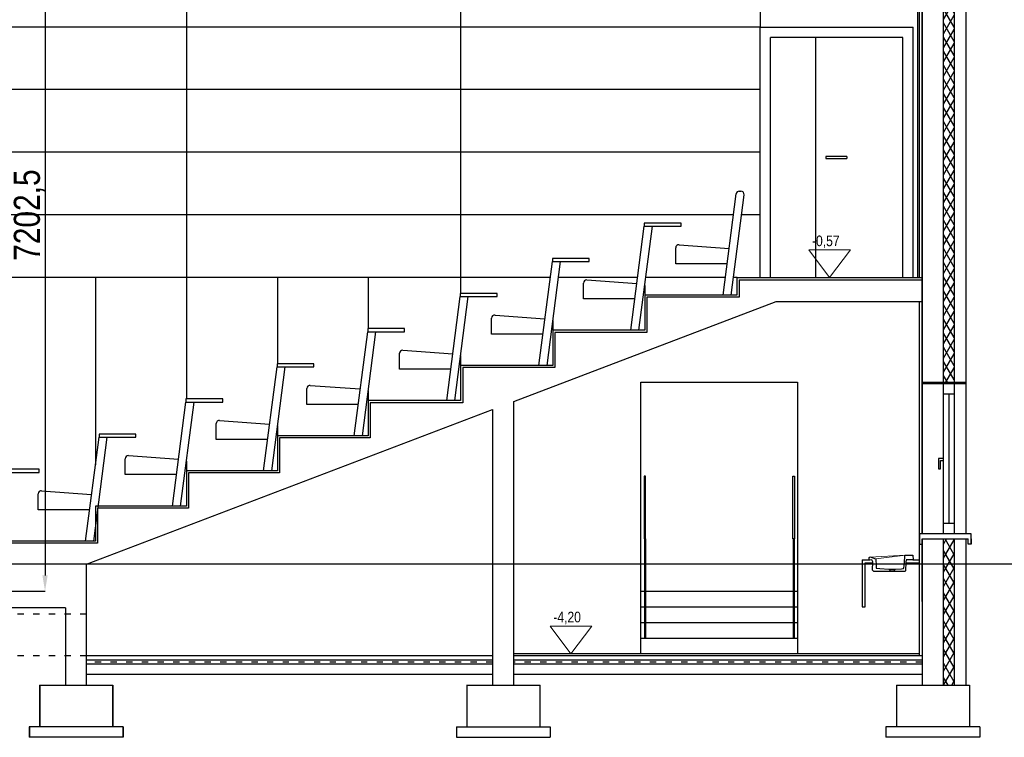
# Model space of a CAD drawing. Header units: millimetres. Extents: x -32221 to 212500, y 31663 to 93766.
# Tile 193 of 256: x 30783 to 40215, y 79939 to 86812. Entities that reach past the tile are written whole.
import ezdxf

# ---------------------------------------------------------------- set-up
doc = ezdxf.new("R2010")
doc.units = ezdxf.units.MM
doc.linetypes.add('GCAD_ISO03W100', pattern=[30, 12, -18])
for name, color, linetype in [('FLUID-N', 7, 'Continuous'), ('osie', 250, 'Continuous'), ('plyty scienne', 250, 'Continuous'), ('Sciany', 250, 'Continuous'), ('Wyposazenie', 250, 'Continuous')]:
    doc.layers.add(name, color=color, linetype=linetype)
doc.layers.add('Opisy', color=250, linetype='Continuous', lineweight=13)
doc.styles.get("Standard").update_dxf_attribs({"font": 'ARIALN.TTF'})
doc.dimstyles.new('ISO-25', dxfattribs={"dimtxt": 2.5, "dimasz": 2.5, "dimexe": 1.25, "dimexo": 0.625, "dimtad": 1, "dimtxsty": 'Standard', "dimcen": 2.5, "dimadec": 0, "dimazin": 0, "dimtfac": 1, "dimtmove": 0, "dimatfit": 3, "dimfxl": 1, "dimarcsym": 0})

# ---------------------------------------------------------------- blocks, each defined once
blk = doc.blocks.new('*D4812')
at = {"layer": 'Defpoints', "color": 0}
for p in [(31287.6, 88541.1), (27644.2, 81338.6), (31025.4, 81338.6)]:
    blk.add_point(p, dxfattribs=at)
at = {"layer": 'FLUID-N', "color": 0, "lineweight": -2}
for p, q in [((31287, 88541.1), (31024.2, 88541.1)), ((31025.4, 88391.1), (31025.4, 81488.6)), ((27644.9, 81338.6), (31026.7, 81338.6))]:
    blk.add_line(p, q, dxfattribs=at)
at = {"layer": 'FLUID-N', "color": 0}
for points in [[(31050.4, 88391.1), (31000.4, 88391.1), (31025.4, 88541.1)], [(31000.4, 81488.6), (31050.4, 81488.6), (31025.4, 81338.6)]]:
    blk.add_solid(points, dxfattribs=at)
at = {"layer": 'FLUID-N', "color": 0, "insert": (30874.5, 84939.9), "char_height": 250, "attachment_point": 5, "rotation": 90}
blk.add_mtext('7202,5', dxfattribs=at)

msp = doc.modelspace()

# ---------------------------------------------------------------- hatches: boundary and pattern name
at = {"layer": 'Sciany', "transparency": 33554687}
h = msp.add_hatch(dxfattribs=at)
h.set_pattern_fill('DIAMONDS', color=256, scale=21.27, style=0)
h.set_pattern_definition([(60, (-132983.55, 38646.14), (-58.484644, 33.766125), []), (120, (-132983.55, 38646.14), (-58.484644, -33.766125), [])])
h.paths.add_polyline_path([(39633.277, 83338.64), (39735.391, 83338.64), (39735.391, 88961.64), (39633.277, 88961.64)])
h = msp.add_hatch(dxfattribs=at)
h.set_pattern_fill('DIAMONDS', color=256, scale=21.27, style=0)
h.set_pattern_definition([(60, (-29552.04, 71493.734), (-58.484644, 33.766125), []), (120, (-29552.04, 71493.734), (-58.484644, -33.766125), [])])
h.paths.add_polyline_path([(39633.277, 81838.64), (39633.277, 80438.64), (39735.391, 80438.64), (39735.391, 81838.64)])

# ---------------------------------------------------------------- linework, layer by layer
at = {"layer": 'Opisy'}
for p, q in [((38541.321, 84341.64), (38341.643, 84606.214)), ((38341.643, 84606.214), (38741, 84606.214)), ((38541.321, 84341.64), (38741, 84606.214)), ((36063.231, 80738.64), (35863.553, 81003.214)), ((35863.553, 81003.214), (36262.91, 81003.214)), ((36063.231, 80738.64), (36262.91, 81003.214))]:
    msp.add_line(p, q, dxfattribs=at)
at = {"layer": 'osie'}
msp.add_line((41158.674, 81597.14), (9702.79, 81597.14), dxfattribs=at)
at = {"layer": 'plyty scienne'}
for p, q in [((32382.901, 86741.64), (32382.901, 87341.64)), ((35009.874, 86741.64), (35009.874, 87341.64)), ((37879.916, 86741.64), (37879.916, 87341.64)), ((37879.916, 86741.64), (26150.301, 86741.64)), ((32382.901, 86141.64), (32382.901, 86741.64)), ((35009.874, 86141.64), (35009.874, 86741.64)), ((37879.916, 86141.64), (25571.18, 86141.64)), ((32382.901, 85541.64), (32382.901, 86141.64)), ((35009.874, 85541.64), (35009.874, 86141.64)), ((37879.916, 85541.64), (25571.18, 85541.64)), ((32382.901, 84941.64), (32382.901, 85541.64)), ((35009.874, 84941.64), (35009.874, 85541.64)), ((37619.678, 84941.64), (25571.18, 84941.64)), ((32382.901, 84341.64), (32382.901, 84941.64)), ((35009.874, 84341.64), (35009.874, 84941.64)), ((37879.916, 84941.64), (37697.417, 84941.64)), ((35868.988, 84341.64), (25571.18, 84341.64)), ((31511.283, 82547.466), (31511.283, 84341.64)), ((32382.901, 83179.576), (32382.901, 84341.64)), ((33255.673, 83516.176), (33255.673, 84341.64)), ((34124.154, 83852.776), (34124.154, 84341.64)), ((35009.874, 84189.376), (35009.874, 84341.64)), ((36705.794, 84341.64), (35946.728, 84341.64)), ((37545.13, 84341.64), (36783.534, 84341.64)), ((37656.787, 84341.64), (37622.87, 84341.64)), ((36773.929, 84173.34), (36773.929, 84267.36)), ((35893.601, 83836.74), (35893.601, 83930.76)), ((35009.874, 83500.14), (35009.874, 83594.16)), ((34124.154, 83163.54), (34124.154, 83257.56)), ((33255.673, 82826.94), (33255.673, 82920.96)), ((32382.901, 82490.34), (32382.901, 82584.36))]:
    msp.add_line(p, q, dxfattribs=at)
at = {"layer": 'Sciany'}
for p, q in [((39735.391, 89701.64), (39735.391, 83338.64)), ((39847.573, 89701.64), (39847.573, 81888.64)), ((39428.888, 83338.64), (39428.888, 89601.64)), ((39633.277, 83338.64), (39633.277, 89601.64)), ((39428.962, 89201.64), (39428.962, 83338.64)), ((39386.291, 84341.64), (39386.291, 88081.64)), ((39403.33, 84341.64), (39403.33, 88081.64)), ((37876.809, 84341.64), (37876.809, 86741.64)), ((37876.809, 86741.64), (39342.145, 86741.64)), ((39342.145, 84341.64), (39342.145, 86741.64)), ((37976.809, 84341.64), (37976.809, 86641.64)), ((39242.145, 86641.64), (37976.809, 86641.64)), ((38407.093, 86641.64), (38407.093, 84341.64)), ((39242.145, 84341.64), (39242.145, 86641.64)), ((38706.386, 85501.64), (38506.386, 85501.64)), ((38506.386, 85501.64), (38506.386, 85481.64)), ((38506.386, 85481.64), (38706.386, 85481.64)), ((38706.386, 85501.64), (38706.386, 85481.64)), ((37653.755, 84341.64), (39428.888, 84341.64)), ((37653.755, 84341.64), (37653.755, 84173.34)), ((37673.755, 84321.64), (39428.888, 84321.64)), ((37673.755, 84321.64), (37673.755, 84153.34)), ((37653.755, 84173.34), (36770.897, 84173.34)), ((36770.897, 84173.34), (36770.897, 83836.74)), ((37673.755, 84153.34), (36790.897, 84153.34)), ((36790.897, 84153.34), (36790.897, 83816.74)), ((35516.793, 83155.643), (38028.607, 84111.64)), ((38028.607, 84111.64), (39428.962, 84111.64)), ((39403.33, 80718.64), (39403.33, 84111.64)), ((36770.897, 83836.74), (35890.569, 83836.74)), ((35890.569, 83836.74), (35890.569, 83500.14)), ((36790.897, 83816.74), (35910.569, 83816.74)), ((35910.569, 83816.74), (35910.569, 83480.14)), ((35890.569, 83500.14), (35006.842, 83500.14)), ((35006.842, 83500.14), (35006.842, 83163.54)), ((35910.569, 83480.14), (35026.842, 83480.14)), ((35026.842, 83480.14), (35026.842, 83143.54)), ((36734.433, 81338.64), (36734.433, 83338.64)), ((36734.433, 83338.64), (38234.433, 83338.64)), ((38234.433, 83338.64), (38234.433, 81338.64)), ((39428.888, 81888.64), (39428.962, 83338.64)), ((39428.888, 83338.64), (39633.277, 83338.64)), ((39428.888, 83328.64), (39847.573, 83328.64)), ((39428.962, 83328.64), (39428.962, 81888.64)), ((39633.277, 83338.64), (39847.573, 83338.64)), ((39633.277, 81888.64), (39633.277, 83328.64)), ((39735.391, 83328.64), (39735.391, 81888.64)), ((39633.277, 83228.64), (39735.391, 83228.64)), ((39684.334, 83228.64), (39684.334, 81988.64)), ((35006.842, 83163.54), (34121.122, 83163.54)), ((34121.122, 83163.54), (34121.122, 82826.94)), ((35026.842, 83143.54), (34141.122, 83143.54)), ((34141.122, 83143.54), (34141.122, 82806.94)), ((35516.793, 80438.64), (35516.793, 83155.643)), ((31421.939, 81597.14), (35312.479, 83077.881)), ((35312.479, 83077.881), (35312.479, 80438.64)), ((34121.122, 82826.94), (33252.641, 82826.94)), ((33252.641, 82826.94), (33252.641, 82490.34)), ((34141.122, 82806.94), (33272.641, 82806.94)), ((33272.641, 82806.94), (33272.641, 82470.34)), ((39633.277, 82608.64), (39583.277, 82608.64)), ((39583.277, 82608.64), (39583.277, 82508.64)), ((39603.277, 82508.64), (39603.277, 82588.64)), ((39603.277, 82588.64), (39633.277, 82588.64)), ((33252.641, 82490.34), (32379.869, 82490.34)), ((32379.869, 82490.34), (32379.869, 82153.74)), ((33272.641, 82470.34), (32399.869, 82470.34)), ((32399.869, 82470.34), (32399.869, 82133.74)), ((39583.277, 82508.64), (39603.277, 82508.64)), ((36764.433, 82438.64), (36764.433, 81838.64)), ((36779.433, 82438.64), (36764.433, 82438.64)), ((36779.433, 81838.64), (36779.433, 82438.64)), ((38189.433, 82438.64), (38204.433, 82438.64)), ((38189.433, 81838.64), (38189.433, 82438.64)), ((38204.433, 82438.64), (38204.433, 81838.64)), ((32379.869, 82153.74), (31508.251, 82153.74)), ((31508.251, 82153.74), (31508.251, 81817.14)), ((32399.869, 82133.74), (31528.251, 82133.74)), ((31528.251, 82133.74), (31528.251, 81797.14)), ((39633.277, 81988.64), (39735.391, 81988.64)), ((39897.573, 81888.64), (39403.33, 81888.64)), ((39403.33, 81888.64), (39403.33, 81788.64)), ((39897.573, 81838.64), (39897.573, 81888.64)), ((31508.251, 81817.14), (30620.208, 81817.14)), ((31528.251, 81797.14), (30640.208, 81797.14)), ((36764.433, 81838.64), (36779.433, 81838.64)), ((36767.433, 81838.64), (36767.433, 80888.64)), ((36779.433, 81838.64), (36776.433, 81838.64)), ((36776.433, 81838.64), (36776.433, 80888.64)), ((38204.433, 81838.64), (38189.433, 81838.64)), ((38192.433, 81838.64), (38192.433, 80888.64)), ((38201.433, 81838.64), (38201.433, 80888.64)), ((39403.33, 81788.64), (39428.962, 81788.64)), ((39428.888, 81238.64), (39428.888, 81788.64)), ((39428.962, 81838.64), (39428.962, 80438.64)), ((39428.962, 81788.64), (39428.962, 81838.64)), ((39428.962, 81838.64), (39847.573, 81838.64)), ((39633.277, 80438.64), (39633.277, 81838.64)), ((39735.391, 81838.64), (39735.391, 80438.64)), ((39847.573, 81838.64), (39847.573, 80438.64)), ((39847.573, 81838.64), (39867.573, 81838.64)), ((39867.573, 81788.64), (39867.573, 81838.64)), ((39897.573, 81788.64), (39867.573, 81788.64)), ((39897.573, 81838.64), (39897.573, 81788.64)), ((39897.573, 81788.64), (39897.573, 81838.64)), ((31421.939, 80538.64), (31421.939, 81597.14)), ((38853.191, 81638.64), (38923.438, 81638.64)), ((38853.191, 81638.64), (38853.191, 81188.64)), ((38883.191, 81188.64), (38883.191, 81608.64)), ((38883.191, 81608.64), (38955.269, 81608.64)), ((39271.241, 81608.64), (39403.33, 81608.64)), ((39340.431, 81638.64), (39403.33, 81638.64)), ((36734.433, 81188.64), (36734.433, 81338.64)), ((36734.433, 81338.64), (36767.433, 81338.64)), ((36776.433, 81338.64), (38192.433, 81338.64)), ((38201.433, 81338.64), (38234.433, 81338.64)), ((38234.433, 81338.64), (38234.433, 81188.64)), ((31221.939, 81178.64), (25528.435, 81178.64)), ((31221.939, 81178.64), (31221.939, 80538.64)), ((36734.433, 81038.64), (36734.433, 81188.64)), ((36734.433, 81188.64), (36767.433, 81188.64)), ((36776.433, 81188.64), (38192.433, 81188.64)), ((38201.433, 81188.64), (38234.433, 81188.64)), ((38234.433, 81188.64), (38234.433, 81038.64)), ((38853.191, 81188.64), (38883.191, 81188.64)), ((36734.433, 80888.64), (36734.433, 81038.64)), ((36734.433, 81038.64), (36767.433, 81038.64)), ((36776.433, 81038.64), (38192.433, 81038.64)), ((38201.433, 81038.64), (38234.433, 81038.64)), ((38234.433, 81038.64), (38234.433, 80888.64)), ((36734.433, 80738.64), (36734.433, 80888.64)), ((36734.433, 80888.64), (38234.433, 80888.64)), ((38234.433, 80888.64), (38234.433, 80738.64)), ((35312.479, 80718.64), (31421.939, 80718.64)), ((35312.479, 80678.64), (31421.939, 80678.64)), ((39403.33, 80738.64), (35516.793, 80738.64)), ((39428.888, 80718.64), (35516.793, 80718.64)), ((39428.888, 80678.64), (35516.793, 80678.64)), ((35312.479, 80638.64), (31421.939, 80638.64)), ((39428.888, 80638.64), (35516.793, 80638.64)), ((31221.939, 80538.64), (31221.939, 80438.64)), ((35312.479, 80538.64), (31421.939, 80538.64)), ((31421.939, 80438.64), (31421.939, 80538.64)), ((39428.888, 80538.64), (35516.793, 80538.64)), ((30971.939, 80438.64), (31671.939, 80438.64)), ((30971.939, 80438.64), (30971.939, 80038.64)), ((30974.986, 80438.64), (31674.986, 80438.64)), ((30974.986, 80438.64), (30974.986, 80038.64)), ((31221.939, 80438.64), (31421.939, 80438.64)), ((31224.986, 80438.64), (31424.986, 80438.64)), ((31421.939, 80438.64), (31421.939, 80438.64)), ((31671.939, 80438.64), (31671.939, 80038.64)), ((31674.986, 80438.64), (31674.986, 80038.64)), ((35064.636, 80438.64), (35764.636, 80438.64)), ((35067.684, 80438.64), (35767.684, 80438.64)), ((35067.684, 80438.64), (35067.684, 80038.64)), ((35314.636, 80438.64), (35514.636, 80438.64)), ((35317.684, 80438.64), (35517.684, 80438.64)), ((35764.636, 80438.64), (35764.636, 80038.64)), ((39180.945, 80438.64), (39880.945, 80438.64)), ((39180.945, 80438.64), (39180.945, 80038.64)), ((39181.119, 80438.64), (39881.119, 80438.64)), ((39181.119, 80438.64), (39181.119, 80038.64)), ((39428.788, 80438.64), (39633.102, 80438.64)), ((39428.888, 80438.64), (39633.351, 80438.64)), ((39880.945, 80438.64), (39880.945, 80038.64)), ((39881.119, 80438.64), (39881.119, 80038.64)), ((31771.939, 80038.64), (30871.939, 80038.64)), ((30871.939, 80038.64), (30871.939, 79938.64)), ((31774.986, 80038.64), (30874.986, 80038.64)), ((30874.986, 80038.64), (30874.986, 79938.64)), ((31771.939, 80038.64), (31771.939, 79938.64)), ((31774.986, 80038.64), (31774.986, 79938.64)), ((34967.684, 80038.64), (34967.684, 79938.64)), ((34967.684, 80038.64), (35864.636, 80038.64)), ((35864.636, 80038.64), (35864.636, 79938.64)), ((39980.945, 80038.64), (39080.945, 80038.64)), ((39080.945, 80038.64), (39080.945, 79938.64)), ((39981.119, 80038.64), (39081.119, 80038.64)), ((39081.119, 80038.64), (39081.119, 79938.64)), ((39980.945, 80038.64), (39980.945, 79938.64)), ((39981.119, 80038.64), (39981.119, 79938.64)), ((31771.939, 79938.64), (30871.939, 79938.64)), ((31774.986, 79938.64), (30874.986, 79938.64)), ((34967.684, 79938.64), (35864.636, 79938.64)), ((39980.945, 79938.64), (39080.945, 79938.64)), ((39981.119, 79938.64), (39081.119, 79938.64))]:
    msp.add_line(p, q, dxfattribs=at)
at = {"layer": 'Sciany', "linetype": 'GCAD_ISO03W100', "ltscale": 5}
for p, q in [((31421.939, 81118.64), (26025.477, 81118.64)), ((31421.939, 80718.64), (25625.477, 80718.64)), ((35312.479, 80658.64), (31421.939, 80658.64)), ((39428.888, 80658.64), (35516.793, 80658.64))]:
    msp.add_line(p, q, dxfattribs=at)
at = {"layer": 'Wyposazenie'}
for p, q in [((37520.337, 84173.34), (37645.716, 85143.023)), ((37598.076, 84173.34), (37722.461, 85135.329)), ((37675.469, 85169.176), (37692.709, 85169.176)), ((36637.479, 83836.74), (36766.24, 84832.576)), ((36715.218, 83836.74), (36843.979, 84832.576)), ((37119.666, 84862.576), (36766.24, 84862.576)), ((36766.24, 84862.576), (36766.24, 84832.576)), ((36766.24, 84832.576), (36843.979, 84832.576)), ((36843.979, 84832.576), (37119.666, 84832.576)), ((37119.666, 84832.576), (37119.666, 84862.576)), ((37067.311, 84473.998), (37067.311, 84626.093)), ((37099.485, 84656.015), (37578.25, 84621.237)), ((36239.338, 84525.976), (35885.912, 84525.976)), ((35885.912, 84525.976), (35885.912, 84495.976)), ((36239.338, 84495.976), (36239.338, 84525.976)), ((35757.151, 83500.14), (35885.912, 84495.976)), ((35834.89, 83500.14), (35963.651, 84495.976)), ((35885.912, 84495.976), (35963.651, 84495.976)), ((35963.651, 84495.976), (36239.338, 84495.976)), ((37559.212, 84473.998), (37067.311, 84473.998)), ((36184.453, 84137.398), (36184.453, 84289.493)), ((36216.627, 84319.415), (36695.392, 84284.637)), ((34873.423, 83163.54), (35002.184, 84159.376)), ((34951.163, 83163.54), (35079.924, 84159.376)), ((35355.61, 84189.376), (35002.184, 84189.376)), ((35002.184, 84189.376), (35002.184, 84159.376)), ((35002.184, 84159.376), (35079.924, 84159.376)), ((35079.924, 84159.376), (35355.61, 84159.376)), ((35355.61, 84159.376), (35355.61, 84189.376)), ((36676.354, 84137.398), (36184.453, 84137.398)), ((35304.125, 83800.798), (35304.125, 83952.893)), ((35336.299, 83982.815), (35815.063, 83948.037)), ((33987.703, 82826.94), (34116.464, 83822.776)), ((34065.443, 82826.94), (34194.204, 83822.776)), ((34469.89, 83852.776), (34116.464, 83852.776)), ((34116.464, 83852.776), (34116.464, 83822.776)), ((34116.464, 83822.776), (34194.204, 83822.776)), ((34194.204, 83822.776), (34469.89, 83822.776)), ((34469.89, 83822.776), (34469.89, 83852.776)), ((35796.026, 83800.798), (35304.125, 83800.798)), ((34420.398, 83464.198), (34420.398, 83616.293)), ((34452.571, 83646.215), (34931.336, 83611.437)), ((33119.222, 82490.34), (33247.983, 83486.176)), ((33196.962, 82490.34), (33325.723, 83486.176)), ((33601.409, 83516.176), (33247.983, 83516.176)), ((33247.983, 83516.176), (33247.983, 83486.176)), ((33247.983, 83486.176), (33325.723, 83486.176)), ((33325.723, 83486.176), (33601.409, 83486.176)), ((33601.409, 83486.176), (33601.409, 83516.176)), ((34912.298, 83464.198), (34420.398, 83464.198)), ((33566.851, 83309.615), (34045.616, 83274.837)), ((33534.678, 83127.598), (33534.678, 83279.693)), ((32246.45, 82153.74), (32375.211, 83149.576)), ((32324.19, 82153.74), (32452.951, 83149.576)), ((32728.637, 83179.576), (32375.211, 83179.576)), ((32375.211, 83179.576), (32375.211, 83149.576)), ((32375.211, 83149.576), (32452.951, 83149.576)), ((32452.951, 83149.576), (32728.637, 83149.576)), ((32728.637, 83149.576), (32728.637, 83179.576)), ((34026.578, 83127.598), (33534.678, 83127.598)), ((32666.197, 82790.998), (32666.197, 82943.093)), ((32698.37, 82973.015), (33177.135, 82938.237)), ((31896.007, 82842.976), (31542.581, 82842.976)), ((31542.581, 82842.976), (31542.581, 82812.976)), ((31896.007, 82812.976), (31896.007, 82842.976)), ((31413.82, 81817.14), (31542.581, 82812.976)), ((31491.559, 81817.14), (31620.32, 82812.976)), ((31542.581, 82812.976), (31620.32, 82812.976)), ((31620.32, 82812.976), (31896.007, 82812.976)), ((33158.097, 82790.998), (32666.197, 82790.998)), ((31825.598, 82636.415), (32304.363, 82601.637)), ((31793.425, 82454.398), (31793.425, 82606.493)), ((30968.977, 82506.376), (30615.551, 82506.376)), ((30693.29, 82476.376), (30968.977, 82476.376)), ((30968.977, 82476.376), (30968.977, 82506.376)), ((32285.325, 82454.398), (31793.425, 82454.398)), ((30960.794, 82117.798), (30960.794, 82269.893)), ((30992.968, 82299.815), (31471.733, 82265.037)), ((31452.695, 82117.798), (30960.794, 82117.798))]:
    msp.add_line(p, q, dxfattribs=at)
for points in [[(38923.58, 81638.433), (38921.713, 81641.16), (38920.853, 81660.509), (38926.021, 81664.058), (38931.495, 81667.389), (38981.547, 81648.429), (38984.384, 81644.707), (38987.127, 81581.44), (38987.947, 81572.709), (38988.355, 81559.064), (39024.376, 81553.88), (39109.465, 81548.135), (39119.634, 81537.966), (39119.227, 81526.983), (39004.548, 81526.74), (38978.974, 81526.619), (38965.783, 81526.409), (38951.348, 81537.929), (38955.898, 81619.981), (38946.346, 81638.936), (38925.448, 81635.706)], [(39262.527, 81527.036), (39258.229, 81527.138), (39162.197, 81527.193), (39162.611, 81538.753), (39173.551, 81548.868), (39229.398, 81553.235), (39249.656, 81554.794), (39253.356, 81564.144), (39255.693, 81576.22), (39261.323, 81668.278), (39261.077, 81681.612), (39268.609, 81682.231), (39335.912, 81683.96), (39339.74, 81682.603), (39339.986, 81676.18), (39340.853, 81644.938), (39340.357, 81637.529), (39336.281, 81636.912), (39286.887, 81637.281), (39273.548, 81638.64), (39271.575, 81616.165), (39267.95, 81534.506), (39267.95, 81532.05), (39266.825, 81526.934)]]:
    msp.add_lwpolyline(points, close=True, dxfattribs=at)
at = {"layer": 'Wyposazenie', "linetype": 'Continuous', "lineweight": 0}
for points in [[(38982.957, 81646.579), (39268.578, 81682.228), (38927.938, 81664.448)], [(39109.466, 81548.134), (39173.546, 81548.864)], [(39119.221, 81526.983), (39162.202, 81527.193)], [(39119.633, 81537.958), (39162.611, 81538.751)]]:
    msp.add_lwpolyline(points, dxfattribs=at)
at = {"layer": 'Wyposazenie'}
for centre, start, end in [((37675.469, 85139.176), 90, 172.6325588), ((37692.709, 85139.176), 352.6325588, 90), ((37097.311, 84626.093), 85.8452699, 180), ((36214.453, 84289.493), 85.8452699, 180), ((35334.125, 83952.893), 85.8452699, 180), ((34450.398, 83616.293), 85.8452699, 180), ((33564.678, 83279.693), 85.8452699, 180), ((32696.197, 82943.093), 85.8452699, 180), ((31823.425, 82606.493), 85.8452699, 180), ((30990.794, 82269.893), 85.8452699, 180)]:
    msp.add_arc(centre, 30, start, end, dxfattribs=at)

# ---------------------------------------------------------------- texts
at = {"layer": 'Opisy'}
for s, p in [('-0,57', (38372.608, 84642.718)), ('-4,20', (35894.518, 81039.718))]:
    msp.add_text(s, height=101.3994, dxfattribs=at).set_placement(p)

# ---------------------------------------------------------------- dimensions: what is measured, and where the dimension line sits
at = {"layer": 'FLUID-N', "color": 1}
dim = msp.add_linear_dim(base=(31025.428, 81338.64), p1=(31287.588, 88541.14, 38410.406), p2=(27644.227, 81338.64), angle=90, dimstyle='ISO-25', override={"dimtxt": 250, "dimasz": 150}, dxfattribs=at)
dim.commit()
dim.dimension.update_dxf_attribs({"geometry": '*D4812', "text_midpoint": (30874.528, 84939.89)})

doc.saveas('drawing.dxf')
